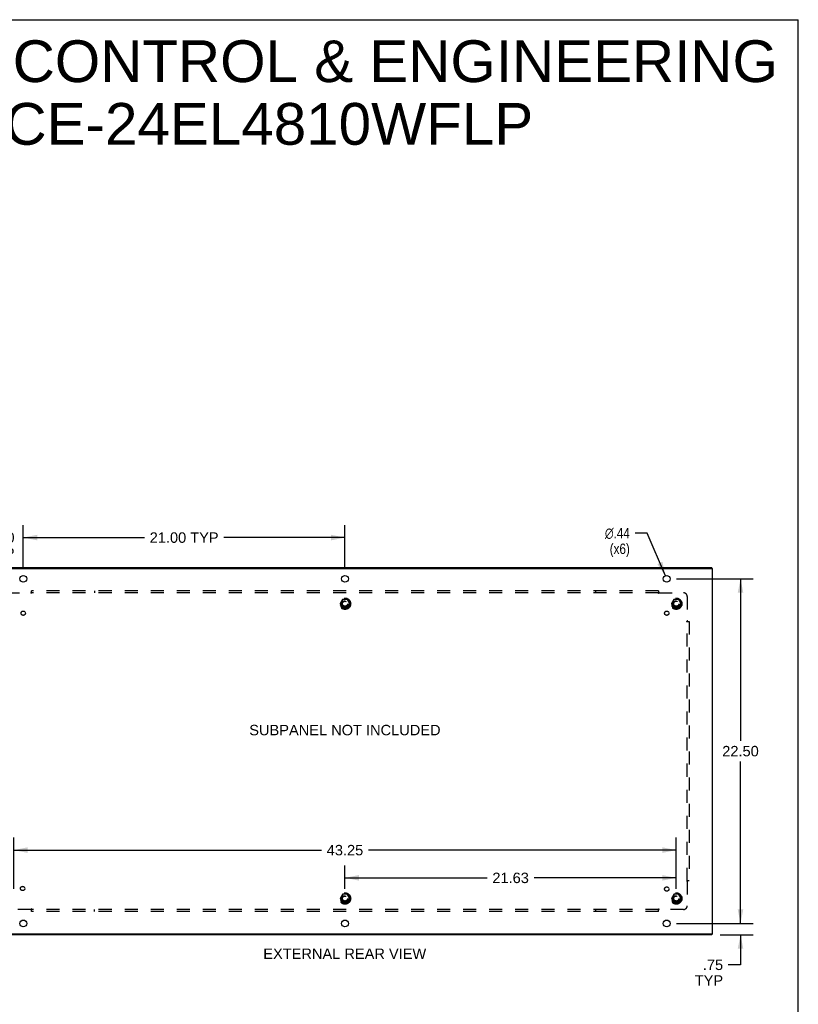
# Model space of a CAD drawing. Header units: inches. Extents: x 0 to 155, y 0 to 100.
# Tile 21 of 21: x 104 to 155, y 36 to 100. Entities that reach past the tile are written whole.
import ezdxf

# ---------------------------------------------------------------- set-up
doc = ezdxf.new("R2010")
doc.units = ezdxf.units.IN
doc.header["$LTSCALE"] = 8.5
doc.header["$MEASUREMENT"] = 0
doc.linetypes.add('HIDDEN', pattern=[0.2, 0.1, -0.1])
doc.layers.get('0').update_dxf_attribs({"linetype": 'CONTINUOUS'})
for name, color, linetype in [('DEFAULT_2', 8, 'HIDDEN'), ('DIMENSIONS', 7, 'CONTINUOUS'), ('SUBPANEL', 7, 'CONTINUOUS')]:
    doc.layers.add(name, color=color, linetype=linetype)
doc.styles.get("Standard").update_dxf_attribs({"font": 'arial.ttf'})
doc.styles.add('TEXTSTYLE_1', font='gdt', dxfattribs={"width": 0.8})
doc.dimstyles.new('DIMSTYLE_1', dxfattribs={"dimtxt": 0.681818, "dimasz": 0.909091, "dimexe": 0.09, "dimexo": 0.07, "dimgap": 0.0375, "dimtad": 0, "dimtih": 1, "dimtoh": 1, "dimzin": 4, "dimdsep": 46, "dimtxsty": 'Standard', "dimblk": '_FILLED', "dimblk1": '_FILLED', "dimblk2": '_FILLED', "dimcen": 0.09, "dimadec": 3, "dimazin": 1, "dimtfac": 1, "dimtdec": 3, "dimtofl": 0, "dimtmove": 0, "dimatfit": 3, "dimldrblk": '_FILLED', "dimfxl": 0, "dimtolj": 1, "dimtzin": 4, "dimarcsym": 0})
doc.dimstyles.new('DIMSTYLE_2', dxfattribs={"dimtxt": 0.681818, "dimasz": 0.909091, "dimexe": 0.09, "dimexo": 0.07, "dimgap": 0.09, "dimtad": 0, "dimtih": 1, "dimtoh": 1, "dimzin": 4, "dimdsep": 46, "dimtxsty": 'Standard', "dimblk": '_FILLED', "dimblk1": '_FILLED', "dimblk2": '_FILLED', "dimcen": 0.09, "dimadec": 3, "dimazin": 1, "dimtfac": 1, "dimtdec": 3, "dimtofl": 0, "dimtmove": 0, "dimatfit": 1, "dimldrblk": '_FILLED', "dimfxl": 0, "dimtolj": 1, "dimtzin": 4, "dimarcsym": 0})

# ---------------------------------------------------------------- blocks, each defined once
blk = doc.blocks.new('_FILLED')
at = {"color": 0, "linetype": 'ByBlock'}
blk.add_solid([(0, 0), (-1, 0.2), (-1, -0.2)], dxfattribs=at)
blk = doc.blocks.new('*D1')
at = {"layer": 'DIMENSIONS', "color": 2, "linetype": 'Continuous'}
for p, q in [((150.773, 40.988), (150.773, 42.806)), ((146.589, 40.988), (151.591, 40.988)), ((149.446, 40.238), (151.591, 40.238)), ((150.773, 40.238), (150.773, 38.284)), ((150.773, 38.284), (149.977, 38.284))]:
    blk.add_line(p, q, dxfattribs=at)
at = {"layer": 'DIMENSIONS', "color": 2, "linetype": 'Continuous', "xscale": 0.9090909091, "yscale": 0.9090909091, "zscale": 0.9090909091}
for p, rotation in [((150.773, 40.988), 270), ((150.773, 40.238), 90)]:
    blk.add_blockref('_FILLED', p, dxfattribs=dict(at, rotation=rotation))
at = {"layer": 'DIMENSIONS', "color": 2, "linetype": 'Continuous', "insert": (149.637, 38.625), "char_height": 0.6818, "width": 1.84775, "attachment_point": 3, "line_spacing_factor": 0.9}
blk.add_mtext('.75\\PTYP', dxfattribs=at)
blk = doc.blocks.new('*D2')
at = {"layer": 'DIMENSIONS', "color": 2, "linetype": 'Continuous'}
for p, q in [((100.953, 64.799), (100.953, 67.001)), ((103.953, 64.124), (103.953, 67.001)), ((100.953, 66.183), (99.134, 66.183)), ((103.953, 66.183), (105.771, 66.183))]:
    blk.add_line(p, q, dxfattribs=at)
at = {"layer": 'DIMENSIONS', "color": 2, "linetype": 'Continuous', "xscale": 0.9090909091, "yscale": 0.9090909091, "zscale": 0.9090909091}
blk.add_blockref('_FILLED', (100.953, 66.183), dxfattribs=at)
at = {"layer": 'DIMENSIONS', "color": 2, "linetype": 'Continuous', "xscale": 0.9090909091, "yscale": 0.9090909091, "zscale": 0.9090909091, "rotation": 180}
blk.add_blockref('_FILLED', (103.953, 66.183), dxfattribs=at)
at = {"layer": 'DIMENSIONS', "color": 2, "linetype": 'Continuous', "insert": (102.453, 66.524), "char_height": 0.6818, "width": 1.85282, "attachment_point": 2, "line_spacing_factor": 0.9}
blk.add_mtext('3.00\\PTYP', dxfattribs=at)
blk = doc.blocks.new('*D3')
at = {"layer": 'DIMENSIONS', "color": 2, "linetype": 'Continuous'}
for p, q in [((144.683, 66.473), (143.887, 66.473)), ((145.867, 63.689), (144.683, 66.473))]:
    blk.add_line(p, q, dxfattribs=at)
at = {"layer": 'DIMENSIONS', "color": 2, "linetype": 'Continuous', "xscale": 0.9090909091, "yscale": 0.9090909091, "zscale": 0.9090909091, "rotation": 293.043239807}
blk.add_blockref('_FILLED', (145.867, 63.689), dxfattribs=at)
at = {"layer": 'DIMENSIONS', "color": 2, "linetype": 'Continuous', "insert": (143.546, 66.814), "char_height": 0.68182, "width": 2.23217, "attachment_point": 3, "line_spacing_factor": 0.9, "style": 'TEXTSTYLE_1'}
blk.add_mtext('{\\fgdt;n}\\fArial;.44\\P(x6)', dxfattribs=at)
blk = doc.blocks.new('*D5')
at = {"layer": 'DIMENSIONS', "color": 2, "linetype": 'Continuous'}
for p, q in [((103.328, 43.249), (103.328, 46.592)), ((146.578, 43.249), (146.578, 46.592)), ((103.328, 45.774), (123.42, 45.774)), ((146.578, 45.774), (126.485, 45.774))]:
    blk.add_line(p, q, dxfattribs=at)
at = {"layer": 'DIMENSIONS', "color": 2, "linetype": 'Continuous', "xscale": 0.9090909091, "yscale": 0.9090909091, "zscale": 0.9090909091, "rotation": 180}
blk.add_blockref('_FILLED', (103.328, 45.774), dxfattribs=at)
at = {"layer": 'DIMENSIONS', "color": 2, "linetype": 'Continuous', "xscale": 0.9090909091, "yscale": 0.9090909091, "zscale": 0.9090909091}
blk.add_blockref('_FILLED', (146.578, 45.774), dxfattribs=at)
at = {"layer": 'DIMENSIONS', "color": 2, "linetype": 'Continuous', "insert": (124.953, 46.115), "char_height": 0.6818, "width": 2.38256, "attachment_point": 2, "line_spacing_factor": 0.9}
blk.add_mtext('43.25', dxfattribs=at)
blk = doc.blocks.new('*D6')
at = {"layer": 'DIMENSIONS', "color": 2, "linetype": 'Continuous'}
for p, q in [((124.953, 43.249), (124.953, 44.78)), ((146.578, 43.249), (146.578, 44.78)), ((124.953, 43.962), (134.233, 43.962)), ((146.578, 43.962), (137.297, 43.962))]:
    blk.add_line(p, q, dxfattribs=at)
at = {"layer": 'DIMENSIONS', "color": 2, "linetype": 'Continuous', "xscale": 0.9090909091, "yscale": 0.9090909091, "zscale": 0.9090909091, "rotation": 180}
blk.add_blockref('_FILLED', (124.953, 43.962), dxfattribs=at)
at = {"layer": 'DIMENSIONS', "color": 2, "linetype": 'Continuous', "xscale": 0.9090909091, "yscale": 0.9090909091, "zscale": 0.9090909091}
blk.add_blockref('_FILLED', (146.578, 43.962), dxfattribs=at)
at = {"layer": 'DIMENSIONS', "color": 2, "linetype": 'Continuous', "insert": (135.765, 44.303), "char_height": 0.6818, "width": 2.38256, "attachment_point": 2, "line_spacing_factor": 0.9}
blk.add_mtext('21.63', dxfattribs=at)
blk = doc.blocks.new('*D13')
at = {"layer": 'DIMENSIONS', "color": 2, "linetype": 'Continuous'}
for p, q in [((103.953, 64.124), (103.953, 67.001)), ((124.953, 64.124), (124.953, 67.001)), ((103.953, 66.183), (111.865, 66.183)), ((124.953, 66.183), (117.04, 66.183))]:
    blk.add_line(p, q, dxfattribs=at)
at = {"layer": 'DIMENSIONS', "color": 2, "linetype": 'Continuous', "xscale": 0.9090909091, "yscale": 0.9090909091, "zscale": 0.9090909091, "rotation": 180}
blk.add_blockref('_FILLED', (103.953, 66.183), dxfattribs=at)
at = {"layer": 'DIMENSIONS', "color": 2, "linetype": 'Continuous', "xscale": 0.9090909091, "yscale": 0.9090909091, "zscale": 0.9090909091}
blk.add_blockref('_FILLED', (124.953, 66.183), dxfattribs=at)
at = {"layer": 'DIMENSIONS', "color": 2, "linetype": 'Continuous', "insert": (114.453, 66.524), "char_height": 0.6818, "width": 4.49392, "attachment_point": 2, "line_spacing_factor": 0.9}
blk.add_mtext('21.00 TYP', dxfattribs=at)
blk = doc.blocks.new('*D14')
at = {"layer": 'DIMENSIONS', "color": 2, "linetype": 'Continuous'}
for p, q in [((146.589, 63.488), (151.591, 63.488)), ((150.773, 63.488), (150.773, 52.92)), ((150.773, 40.988), (150.773, 51.556)), ((146.589, 40.988), (151.591, 40.988))]:
    blk.add_line(p, q, dxfattribs=at)
at = {"layer": 'DIMENSIONS', "color": 2, "linetype": 'Continuous', "xscale": 0.9090909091, "yscale": 0.9090909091, "zscale": 0.9090909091}
for p, rotation in [((150.773, 63.488), 90), ((150.773, 40.988), 270)]:
    blk.add_blockref('_FILLED', p, dxfattribs=dict(at, rotation=rotation))
at = {"layer": 'DIMENSIONS', "color": 2, "linetype": 'Continuous', "insert": (150.773, 52.579), "char_height": 0.6818, "width": 2.38256, "attachment_point": 2, "line_spacing_factor": 0.9}
blk.add_mtext('22.50', dxfattribs=at)

msp = doc.modelspace()

# ---------------------------------------------------------------- linework, layer by layer
at = {"color": 7, "linetype": 'Continuous'}
for p, q in [((0, 100), (154.545, 100)), ((154.545, 0), (154.545, 100)), ((148.89, 64.163), (148.89, 64.238)), ((148.89, 40.313), (148.89, 40.238))]:
    msp.add_line(p, q, dxfattribs=at)
at = {"color": 3, "linetype": 'Continuous'}
for p, q in [((100.953, 64.163), (148.953, 64.163)), ((101.016, 64.238), (148.89, 64.238)), ((148.953, 40.313), (148.953, 64.163)), ((100.953, 40.313), (148.953, 40.313)), ((148.89, 40.238), (101.016, 40.238))]:
    msp.add_line(p, q, dxfattribs=at)
for centre in [(103.953, 63.488), (124.953, 63.488), (145.953, 63.488), (103.953, 40.988), (124.953, 40.988), (145.953, 40.988)]:
    msp.add_circle(centre, 0.219, dxfattribs=at)
at = {"layer": 'DEFAULT_2', "color": 8, "linetype": 'HIDDEN'}
for p, q in [((124.789, 62.135), (124.635, 61.868)), ((124.635, 61.858), (124.789, 61.59)), ((125.107, 62.14), (124.798, 62.14)), ((125.27, 61.868), (125.116, 62.135)), ((125.116, 61.59), (125.27, 61.858)), ((146.414, 62.135), (146.26, 61.868)), ((146.26, 61.858), (146.414, 61.59)), ((146.732, 62.14), (146.423, 62.14)), ((146.895, 61.868), (146.741, 62.135)), ((146.741, 61.59), (146.895, 61.858)), ((125.107, 61.585), (124.798, 61.585)), ((146.732, 61.585), (146.423, 61.585)), ((124.789, 42.885), (124.635, 42.618)), ((124.635, 42.608), (124.789, 42.34)), ((125.107, 42.89), (124.798, 42.89)), ((125.27, 42.618), (125.116, 42.885)), ((125.116, 42.34), (125.27, 42.608)), ((146.414, 42.885), (146.26, 42.618)), ((146.26, 42.608), (146.414, 42.34)), ((146.732, 42.89), (146.423, 42.89)), ((146.895, 42.618), (146.741, 42.885)), ((146.741, 42.34), (146.895, 42.608)), ((125.107, 42.335), (124.798, 42.335)), ((146.732, 42.335), (146.423, 42.335))]:
    msp.add_line(p, q, dxfattribs=at)
for centre, radius in [((124.953, 61.863), 0.372), ((124.953, 61.863), 0.356), ((124.953, 61.863), 0.312), ((124.953, 61.863), 0.204), ((124.953, 61.863), 0.188), ((124.953, 61.863), 0.183), ((124.953, 61.863), 0.165), ((146.578, 61.863), 0.372), ((146.578, 61.863), 0.356), ((146.578, 61.863), 0.312), ((146.578, 61.863), 0.204), ((146.578, 61.863), 0.188), ((146.578, 61.863), 0.183), ((146.578, 61.863), 0.165), ((124.953, 42.613), 0.372), ((124.953, 42.613), 0.356), ((124.953, 42.613), 0.312), ((124.953, 42.613), 0.204), ((124.953, 42.613), 0.188), ((124.953, 42.613), 0.183), ((124.953, 42.613), 0.165), ((146.578, 42.613), 0.372), ((146.578, 42.613), 0.356), ((146.578, 42.613), 0.312), ((146.578, 42.613), 0.204), ((146.578, 42.613), 0.188), ((146.578, 42.613), 0.183), ((146.578, 42.613), 0.165)]:
    msp.add_circle(centre, radius, dxfattribs=at)
for centre, start, end in [((124.644, 61.863), 150.01268, 209.98829), ((124.798, 62.13), 90.01235, 149.98915), ((125.107, 62.13), 30.01204, 89.98872), ((125.261, 61.863), 330.01268, 29.98829), ((146.269, 61.863), 150.01268, 209.98829), ((146.423, 62.13), 90.01235, 149.98915), ((146.732, 62.13), 30.01204, 89.98872), ((146.886, 61.863), 330.01268, 29.98829), ((124.798, 61.595), 210.01204, 269.98872), ((125.107, 61.595), 270.01235, 329.98915), ((146.423, 61.595), 210.01204, 269.98872), ((146.732, 61.595), 270.01235, 329.98915), ((124.644, 42.613), 150.01268, 209.98829), ((124.798, 42.88), 90.01235, 149.98915), ((125.107, 42.88), 30.01204, 89.98872), ((125.261, 42.613), 330.01268, 29.98829), ((146.269, 42.613), 150.01268, 209.98829), ((146.423, 42.88), 90.01235, 149.98915), ((146.732, 42.88), 30.01204, 89.98872), ((146.886, 42.613), 330.01268, 29.98829), ((124.798, 42.345), 210.01204, 269.98872), ((125.107, 42.345), 270.01235, 329.98915), ((146.423, 42.345), 210.01204, 269.98872), ((146.732, 42.345), 270.01235, 329.98915)]:
    msp.add_arc(centre, 0.01, start, end, dxfattribs=at)
at = {"layer": 'SUBPANEL', "color": 8, "linetype": 'HIDDEN'}
for p, q in [((102.859, 62.581), (104.449, 62.581)), ((104.462, 62.596), (104.459, 62.593)), ((104.467, 62.6), (104.462, 62.596)), ((104.484, 62.541), (104.484, 62.706)), ((145.421, 62.706), (104.484, 62.706)), ((145.421, 62.581), (104.484, 62.581)), ((108.609, 62.706), (108.609, 62.581)), ((141.296, 62.706), (141.296, 62.581)), ((145.421, 62.706), (145.421, 62.541)), ((145.457, 62.581), (147.046, 62.581)), ((147.296, 62.331), (147.296, 60.742)), ((147.255, 60.706), (147.421, 60.706)), ((147.277, 60.729), (147.283, 60.732)), ((147.296, 43.769), (147.296, 60.706)), ((147.311, 60.728), (147.307, 60.731)), ((147.315, 60.724), (147.311, 60.728)), ((147.421, 60.706), (147.421, 43.769)), ((147.421, 43.769), (147.255, 43.769)), ((147.296, 43.734), (147.296, 42.144)), ((104.449, 41.894), (102.859, 41.894)), ((104.484, 41.769), (104.484, 41.935)), ((145.421, 41.894), (104.484, 41.894)), ((108.609, 41.769), (108.609, 41.894)), ((141.296, 41.894), (141.296, 41.769)), ((145.421, 41.769), (145.421, 41.935)), ((145.438, 41.875), (145.443, 41.88)), ((145.443, 41.914), (145.447, 41.907)), ((145.443, 41.88), (145.446, 41.883)), ((147.046, 41.894), (145.457, 41.894)), ((145.421, 41.769), (104.484, 41.769))]:
    msp.add_line(p, q, dxfattribs=at)
for points in [[(104.459, 62.593), (104.457, 62.591), (104.456, 62.589), (104.454, 62.587), (104.452, 62.586), (104.451, 62.584), (104.45, 62.583), (104.449, 62.581)], [(104.484, 62.541), (104.482, 62.541), (104.481, 62.542), (104.479, 62.543), (104.478, 62.543), (104.476, 62.544), (104.475, 62.545), (104.473, 62.547), (104.472, 62.548), (104.471, 62.549), (104.469, 62.551), (104.468, 62.552), (104.467, 62.554), (104.465, 62.556), (104.464, 62.558), (104.463, 62.56), (104.462, 62.562), (104.46, 62.564), (104.459, 62.566), (104.458, 62.568), (104.456, 62.57), (104.455, 62.573), (104.454, 62.575), (104.452, 62.577), (104.451, 62.578), (104.45, 62.58), (104.449, 62.581)], [(104.484, 62.62), (104.482, 62.618), (104.481, 62.616), (104.48, 62.614), (104.478, 62.613), (104.477, 62.611), (104.475, 62.609), (104.474, 62.607), (104.472, 62.606), (104.471, 62.604), (104.47, 62.603), (104.468, 62.602), (104.467, 62.6)], [(145.421, 62.62), (145.423, 62.618), (145.424, 62.616), (145.426, 62.614), (145.427, 62.613), (145.428, 62.611), (145.43, 62.609), (145.431, 62.607), (145.433, 62.606), (145.434, 62.604), (145.436, 62.603), (145.437, 62.602), (145.438, 62.6), (145.441, 62.597)], [(145.421, 62.541), (145.423, 62.541), (145.425, 62.542), (145.426, 62.543), (145.428, 62.543), (145.429, 62.544), (145.43, 62.545), (145.432, 62.547), (145.433, 62.548), (145.435, 62.549), (145.436, 62.551), (145.437, 62.552), (145.438, 62.554), (145.44, 62.556), (145.441, 62.558), (145.442, 62.56), (145.443, 62.562), (145.447, 62.568)], [(145.441, 62.597), (145.444, 62.594), (145.446, 62.593), (145.448, 62.591), (145.45, 62.589), (145.451, 62.587), (145.453, 62.586), (145.454, 62.584), (145.456, 62.583), (145.457, 62.581)], [(145.447, 62.568), (145.449, 62.57), (145.45, 62.573), (145.451, 62.575), (145.453, 62.577), (145.454, 62.578), (145.455, 62.58), (145.457, 62.581)], [(147.255, 60.706), (147.256, 60.708), (147.257, 60.71), (147.258, 60.711), (147.258, 60.713), (147.259, 60.714), (147.26, 60.715), (147.261, 60.717), (147.263, 60.718), (147.264, 60.72), (147.266, 60.721), (147.267, 60.722), (147.269, 60.724), (147.271, 60.725), (147.273, 60.726), (147.275, 60.727), (147.277, 60.729)], [(147.283, 60.732), (147.285, 60.734), (147.287, 60.735), (147.289, 60.737), (147.291, 60.738), (147.293, 60.739), (147.295, 60.741), (147.296, 60.742)], [(147.307, 60.731), (147.306, 60.733), (147.304, 60.735), (147.302, 60.736), (147.301, 60.738), (147.299, 60.739), (147.298, 60.741), (147.296, 60.742)], [(147.335, 60.706), (147.333, 60.708), (147.331, 60.709), (147.329, 60.711), (147.327, 60.712), (147.326, 60.714), (147.324, 60.715), (147.322, 60.716), (147.321, 60.718), (147.319, 60.719), (147.318, 60.721), (147.316, 60.722), (147.315, 60.724)], [(147.255, 43.769), (147.256, 43.767), (147.257, 43.766), (147.258, 43.764), (147.258, 43.763), (147.259, 43.761), (147.26, 43.76), (147.261, 43.759), (147.263, 43.757), (147.264, 43.756), (147.266, 43.754), (147.267, 43.753), (147.269, 43.752), (147.271, 43.751), (147.273, 43.749), (147.275, 43.748), (147.277, 43.747), (147.283, 43.743)], [(147.283, 43.743), (147.285, 43.742), (147.287, 43.74), (147.289, 43.739), (147.291, 43.738), (147.293, 43.736), (147.295, 43.735), (147.296, 43.734)], [(147.312, 43.749), (147.309, 43.746), (147.307, 43.744), (147.306, 43.743), (147.304, 43.741), (147.302, 43.739), (147.301, 43.738), (147.299, 43.736), (147.298, 43.735), (147.296, 43.734)], [(147.335, 43.769), (147.333, 43.768), (147.331, 43.766), (147.329, 43.765), (147.327, 43.763), (147.326, 43.762), (147.324, 43.76), (147.322, 43.759), (147.321, 43.758), (147.319, 43.756), (147.318, 43.755), (147.316, 43.753), (147.315, 43.752), (147.312, 43.749)], [(104.484, 41.935), (104.482, 41.934), (104.481, 41.934), (104.479, 41.933), (104.478, 41.932), (104.476, 41.931), (104.475, 41.93), (104.473, 41.929), (104.472, 41.928), (104.471, 41.926), (104.469, 41.925), (104.468, 41.923), (104.467, 41.921), (104.465, 41.92), (104.464, 41.918), (104.463, 41.916), (104.462, 41.914), (104.46, 41.912), (104.459, 41.91), (104.458, 41.907), (104.456, 41.905), (104.455, 41.903), (104.454, 41.901), (104.452, 41.899), (104.451, 41.897), (104.45, 41.895), (104.449, 41.894)], [(104.464, 41.878), (104.461, 41.881), (104.459, 41.883), (104.457, 41.885), (104.456, 41.886), (104.454, 41.888), (104.452, 41.89), (104.451, 41.891), (104.45, 41.893), (104.449, 41.894)], [(104.484, 41.855), (104.482, 41.857), (104.481, 41.859), (104.48, 41.861), (104.478, 41.863), (104.477, 41.865), (104.475, 41.866), (104.474, 41.868), (104.472, 41.87), (104.471, 41.871), (104.47, 41.872), (104.468, 41.874), (104.467, 41.875), (104.464, 41.878)], [(145.421, 41.935), (145.423, 41.934), (145.425, 41.934), (145.426, 41.933), (145.428, 41.932), (145.429, 41.931), (145.43, 41.93), (145.432, 41.929), (145.433, 41.928), (145.435, 41.926), (145.436, 41.925), (145.437, 41.923), (145.438, 41.921), (145.44, 41.92), (145.441, 41.918), (145.442, 41.916), (145.443, 41.914)], [(145.421, 41.855), (145.423, 41.857), (145.424, 41.859), (145.426, 41.861), (145.427, 41.863), (145.428, 41.865), (145.43, 41.866), (145.431, 41.868), (145.433, 41.87), (145.434, 41.871), (145.436, 41.872), (145.437, 41.874), (145.438, 41.875)], [(145.446, 41.883), (145.448, 41.885), (145.45, 41.886), (145.451, 41.888), (145.453, 41.89), (145.454, 41.891), (145.456, 41.893), (145.457, 41.894)], [(145.447, 41.907), (145.449, 41.905), (145.45, 41.903), (145.451, 41.901), (145.453, 41.899), (145.454, 41.897), (145.455, 41.895), (145.457, 41.894)]]:
    msp.add_lwpolyline(points, dxfattribs=at)
for centre, radius in [((124.953, 61.863), 0.25), ((146.578, 61.863), 0.25), ((103.946, 61.244), 0.141), ((145.959, 61.244), 0.141), ((103.908, 43.268), 0.141), ((145.959, 43.231), 0.141), ((124.953, 42.613), 0.25), ((146.578, 42.613), 0.25)]:
    msp.add_circle(centre, radius, dxfattribs=at)
for centre, start, end in [((147.046, 62.331), 0, 90), ((147.046, 42.144), 270, 360)]:
    msp.add_arc(centre, 0.25, start, end, dxfattribs=at)

# ---------------------------------------------------------------- texts
at = {"layer": 'DIMENSIONS', "color": 2, "linetype": 'Continuous', "attachment_point": 2, "line_spacing_factor": 0.9}
for s, insert, char_height, width in [('SAGINAW CONTROL & ENGINEERING\\PSCE-24EL4810WFLP', (118.712, 98.653), 2.72727, 68.88138), ('SUBPANEL NOT INCLUDED', (124.948, 53.954), 0.68182, 12.46789), ('EXTERNAL REAR VIEW', (124.938, 39.347), 0.68182, 10.61507)]:
    msp.add_mtext(s, dxfattribs=dict(at, insert=insert, char_height=char_height, width=width))

# ---------------------------------------------------------------- dimensions: what is measured, and where the dimension line sits
at = {"layer": 'DIMENSIONS', "color": 2, "linetype": 'Continuous'}
for base, p1, p2, text, picture, middle in [((103.953, 66.183), (100.953, 64.729), (103.953, 64.054), '<>\\PTYP', '*D2', (102.453, 65.672)), ((124.953, 66.183), (103.953, 64.054), (124.953, 64.054), '<> TYP', '*D13', (114.453, 66.183))]:
    dim = msp.add_linear_dim(base=base, p1=p1, p2=p2, text=text, dimstyle='DIMSTYLE_1', dxfattribs=at)
    dim.commit()
    dim.dimension.update_dxf_attribs({"geometry": picture, "text_midpoint": middle, "dimtype": 160})
dim = msp.add_diameter_dim_2p(p1=(145.867, 63.689), p2=(146.038, 63.286), text='%%c<>\\P(x6)', dimstyle='DIMSTYLE_2', override={"dimpost": '<>'}, dxfattribs=at)
dim.commit()
dim.dimension.update_dxf_attribs({"geometry": '*D3', "text_midpoint": (142.43, 65.962), "dimtype": 163})
dim = msp.add_linear_dim(base=(150.773, 40.988), p1=(146.519, 63.488), p2=(146.519, 40.988), angle=270, dimstyle='DIMSTYLE_1', dxfattribs=at)
dim.commit()
dim.dimension.update_dxf_attribs({"geometry": '*D14', "text_midpoint": (150.764, 52.234), "dimtype": 160})
for base, p1, p2, picture, middle in [((146.578, 45.774), (103.328, 43.179), (146.578, 43.179), '*D5', (124.937, 45.77)), ((146.577600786, 43.961698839), (124.952600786, 44.849880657), (146.577600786, 44.849880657), '*D6', (135.756051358, 43.957896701))]:
    dim = msp.add_linear_dim(base=base, p1=p1, p2=p2, dimstyle='DIMSTYLE_1', dxfattribs=at)
    dim.commit()
    dim.dimension.update_dxf_attribs({"geometry": picture, "text_midpoint": middle, "dimtype": 160})
dim = msp.add_linear_dim(base=(150.773, 40.988), p1=(149.376, 40.238), p2=(146.519, 40.988), angle=90, text='<>\\PTYP', dimstyle='DIMSTYLE_1', dxfattribs=at)
dim.commit()
dim.dimension.update_dxf_attribs({"geometry": '*D1', "text_midpoint": (148.713, 37.773), "dimtype": 160})

doc.saveas('drawing.dxf')
